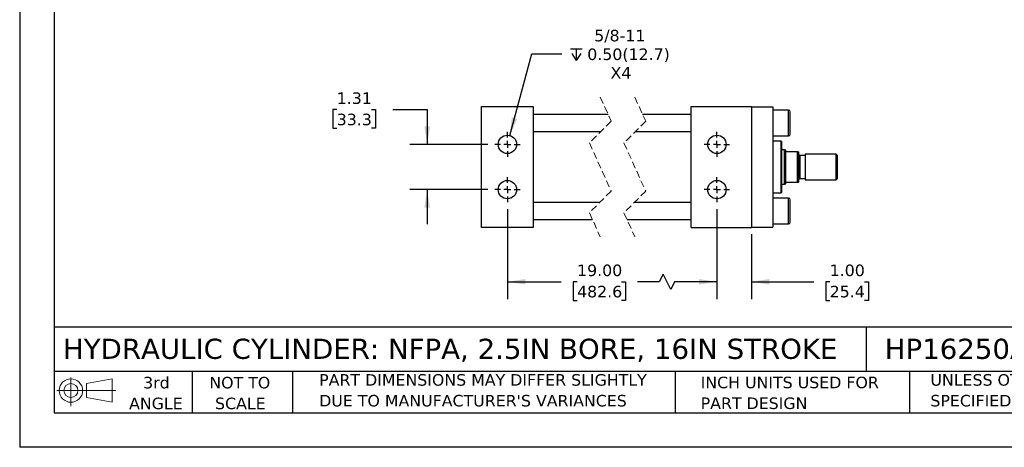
# Model space of a CAD drawing. Header units: inches. Extents: x 0 to 44, y 0 to 34.
# Tile 1 of 3: x 0 to 28.5, y 0 to 12.4. Entities that reach past the tile are written whole.
import ezdxf

# ---------------------------------------------------------------- set-up
doc = ezdxf.new("R2010")
doc.units = ezdxf.units.IN
doc.header["$LTSCALE"] = 4
doc.header["$MEASUREMENT"] = 0
for name, pattern in [('SLD-Center', [0.75, 0.6, -0.05, 0.05, -0.05]), ('SLD-Dashed', [0.075, 0.05, -0.025]), ('SLD-Solid', [0])]:
    doc.linetypes.add(name, pattern=pattern)
doc.layers.add('CENTER', color=40, linetype='SLD-Center')
doc.layers.add('SLD-DEFPOINTS', color=7, linetype='Continuous')
doc.layers.add('DIMENSIONS', color=140, linetype='SLD-Solid', lineweight=25)
doc.layers.add('TEXT', color=140, linetype='SLD-Solid', lineweight=25)
doc.styles.add('SLDTEXTSTYLE0', font='VERDANA.TTF')
doc.dimstyles.new('SLDDIMSTYLE0', dxfattribs={"dimtxt": 0.339844, "dimasz": 0.52, "dimexe": 0, "dimexo": 0.0625, "dimgap": 0.084961, "dimtad": 0, "dimtih": 1, "dimtoh": 1, "dimrnd": 1e-09, "dimzin": 4, "dimdsep": 46, "dimtxsty": 'SLDTEXTSTYLE0', "dimsah": 1, "dimcen": 0.09, "dimadec": 0, "dimazin": 1, "dimtfac": 1, "dimtofl": 0, "dimtmove": 0, "dimatfit": 3, "dimfxl": 0, "dimfrac": 2, "dimtolj": 1, "dimtzin": 12, "dimarcsym": 0})
doc.dimstyles.new('SLDDIMSTYLE2', dxfattribs={"dimtxt": 0.339844, "dimasz": 0.52, "dimexe": 0, "dimexo": 0.0625, "dimgap": 0.084961, "dimtad": 0, "dimtih": 1, "dimtoh": 1, "dimrnd": 1e-09, "dimzin": 12, "dimdsep": 46, "dimtxsty": 'SLDTEXTSTYLE0', "dimsah": 1, "dimcen": 0.09, "dimadec": 0, "dimazin": 3, "dimtfac": 1, "dimtmove": 0, "dimatfit": 0, "dimfxl": 0, "dimfrac": 2, "dimtolj": 1, "dimtzin": 12, "dimarcsym": 0})
doc.dimstyles.new('SLDDIMSTYLE3', dxfattribs={"dimtxt": 0.339844, "dimasz": 0.52, "dimexe": 0, "dimexo": 0.0625, "dimgap": 0.084961, "dimtad": 0, "dimtih": 1, "dimtoh": 1, "dimrnd": 1e-09, "dimzin": 4, "dimdsep": 46, "dimtxsty": 'SLDTEXTSTYLE0', "dimsah": 1, "dimcen": 0.09, "dimadec": 0, "dimazin": 1, "dimtfac": 1, "dimtmove": 0, "dimatfit": 0, "dimfxl": 0, "dimfrac": 2, "dimtolj": 1, "dimtzin": 12, "dimarcsym": 0})
doc.dimstyles.new('SLDDIMSTYLE6', dxfattribs={"dimtxt": 0.339844, "dimasz": 0.52, "dimexe": 0, "dimexo": 0.0625, "dimgap": 0.084961, "dimtad": 0, "dimtih": 1, "dimtoh": 1, "dimrnd": 1e-09, "dimzin": 12, "dimdsep": 46, "dimtxsty": 'SLDTEXTSTYLE0', "dimsah": 1, "dimcen": 0, "dimadec": 0, "dimazin": 3, "dimtfac": 1, "dimtofl": 0, "dimtmove": 0, "dimatfit": 3, "dimfxl": 0, "dimfrac": 2, "dimtolj": 1, "dimtzin": 12, "dimarcsym": 0})

# ---------------------------------------------------------------- blocks, each defined once
blk = doc.blocks.new('Block11')
at = {"color": 7, "linetype": 'SLD-Solid', "lineweight": 18}
for p, q in [((0.408, 0.836), (0.408, 0)), ((0.863, 0.656), (1.602, 0.792)), ((0.863, 0.251), (0.863, 0.656)), ((1.602, 0.792), (1.602, 0.115)), ((0, 0.454), (1.712, 0.454)), ((0.863, 0.251), (1.602, 0.115))]:
    blk.add_line(p, q, dxfattribs=at)
for radius in [0.339, 0.202]:
    blk.add_circle((0.408, 0.454), radius, dxfattribs=at)
blk = doc.blocks.new('Block12')
at = {"layer": 'SLD-DEFPOINTS'}
blk.add_blockref('Block11', (0, 0), dxfattribs=at)
blk = doc.blocks.new('SW_NOTE_0_2')
at = {"layer": 'TEXT', "color": 0, "char_height": 0.33333, "attachment_point": 1, "style": 'SLDTEXTSTYLE0'}
for s, insert in [('UNLESS OTHERWISE ', (0, 0.423)), ('SPECIFIED UNITS ARE:', (0, -0.179))]:
    blk.add_mtext(s, dxfattribs=dict(at, insert=insert))
blk = doc.blocks.new('SW_NOTE_0_3')
at = {"layer": 'TEXT', "color": 0, "char_height": 0.33333, "attachment_point": 1, "style": 'SLDTEXTSTYLE0'}
for s, insert in [('PART DIMENSIONS MAY DIFFER SLIGHTLY ', (0, 0.423)), ("DUE TO MANUFACTURER'S VARIANCES", (0, -0.179))]:
    blk.add_mtext(s, dxfattribs=dict(at, insert=insert))
blk = doc.blocks.new('SW_NOTE_0_4')
at = {"layer": 'TEXT', "color": 0, "char_height": 0.3333, "attachment_point": 2, "style": 'SLDTEXTSTYLE0'}
for s, insert in [('NOT TO', (0.828, 0.423)), ('SCALE', (0.843, -0.179))]:
    blk.add_mtext(s, dxfattribs=dict(at, insert=insert))
blk = doc.blocks.new('SW_NOTE_0_5')
at = {"layer": 'TEXT', "color": 0, "char_height": 0.3333, "attachment_point": 2, "style": 'SLDTEXTSTYLE0'}
for s, insert in [('3rd', (0.365, 0.423)), ('ANGLE', (0.349, -0.179))]:
    blk.add_mtext(s, dxfattribs=dict(at, insert=insert))
blk = doc.blocks.new('SW_NOTE_0_6')
at = {"layer": 'TEXT', "color": 0, "char_height": 0.33333, "attachment_point": 1, "style": 'SLDTEXTSTYLE0'}
for s, insert in [('INCH UNITS USED FOR ', (0, 0.423)), ('PART DESIGN', (0, -0.179))]:
    blk.add_mtext(s, dxfattribs=dict(at, insert=insert))
blk = doc.blocks.new('_D_18')
at = {"layer": 'DIMENSIONS'}
for p, q in [((9.189, 9.78), (9.075, 9.78)), ((9.075, 9.78), (9.075, 9.24)), ((10.199, 9.78), (10.313, 9.78)), ((10.313, 9.78), (10.313, 9.24)), ((10.811, 9.78), (11.811, 9.78)), ((11.811, 9.78), (11.811, 8.775)), ((9.075, 9.24), (9.189, 9.24)), ((10.313, 9.24), (10.199, 9.24)), ((13.571, 8.775), (11.311, 8.775)), ((13.571, 7.463), (11.311, 7.463)), ((11.811, 7.463), (11.811, 6.463))]:
    blk.add_line(p, q, dxfattribs=at)
for points in [[(11.811, 8.775), (11.891, 9.295), (11.731, 9.295)], [(11.811, 7.463), (11.731, 6.943), (11.891, 6.943)]]:
    blk.add_solid(points, dxfattribs=at)
at = {"layer": 'DIMENSIONS', "char_height": 0.3333, "attachment_point": 1, "style": 'SLDTEXTSTYLE0'}
for s, insert in [('1.31', (9.189, 10.279)), ('33.3', (9.189, 9.663))]:
    blk.add_mtext(s, dxfattribs=dict(at, insert=insert))
blk = doc.blocks.new('_D_19')
at = {"layer": 'DIMENSIONS'}
for p, q in [((14.136, 6.897), (14.136, 4.294)), ((20.207, 6.897), (20.207, 4.294)), ((18.649, 5.016), (18.537, 4.794)), ((18.871, 4.572), (18.649, 5.016)), ((14.136, 4.794), (15.694, 4.794)), ((16.155, 4.794), (16.04, 4.794)), ((16.04, 4.794), (16.04, 4.254)), ((17.447, 4.794), (17.561, 4.794)), ((17.561, 4.794), (17.561, 4.254)), ((18.537, 4.794), (17.908, 4.794)), ((18.982, 4.794), (18.871, 4.572)), ((20.207, 4.794), (18.982, 4.794)), ((16.04, 4.254), (16.155, 4.254)), ((17.561, 4.254), (17.447, 4.254))]:
    blk.add_line(p, q, dxfattribs=at)
for points in [[(14.136, 4.794), (14.656, 4.714), (14.656, 4.874)], [(20.207, 4.794), (19.687, 4.874), (19.687, 4.714)]]:
    blk.add_solid(points, dxfattribs=at)
at = {"layer": 'DIMENSIONS', "char_height": 0.3333, "attachment_point": 1, "style": 'SLDTEXTSTYLE0'}
for s, insert in [('19.00', (16.155, 5.293)), ('482.6', (16.155, 4.677))]:
    blk.add_mtext(s, dxfattribs=dict(at, insert=insert))
blk = doc.blocks.new('_D_20')
at = {"layer": 'DIMENSIONS'}
for p, q in [((20.207, 6.897), (20.207, 4.294)), ((21.207, 6.169), (21.207, 4.294)), ((20.207, 4.794), (19.207, 4.794)), ((21.207, 4.794), (23.015, 4.794)), ((23.476, 4.794), (23.361, 4.794)), ((23.361, 4.794), (23.361, 4.254)), ((24.485, 4.794), (24.6, 4.794)), ((24.6, 4.794), (24.6, 4.254)), ((23.361, 4.254), (23.476, 4.254)), ((24.6, 4.254), (24.485, 4.254))]:
    blk.add_line(p, q, dxfattribs=at)
for points in [[(20.207, 4.794), (19.687, 4.874), (19.687, 4.714)], [(21.207, 4.794), (21.727, 4.714), (21.727, 4.874)]]:
    blk.add_solid(points, dxfattribs=at)
at = {"layer": 'DIMENSIONS', "char_height": 0.3333, "attachment_point": 1, "style": 'SLDTEXTSTYLE0'}
for s, insert in [('1.00', (23.476, 5.293)), ('25.4', (23.476, 4.677))]:
    blk.add_mtext(s, dxfattribs=dict(at, insert=insert))
blk = doc.blocks.new('SW_SYMBOL_HOLE_DEPTH')
at = {"layer": 'DIMENSIONS', "color": 0}
for p, q in [((0, 138), (126, 138)), ((63, 138), (63, 12)), ((16, 87), (63, 12)), ((110, 87), (63, 12))]:
    blk.add_line(p, q, dxfattribs=at)
blk = doc.blocks.new('_D_21')
at = {"layer": 'DIMENSIONS'}
for p, q in [((14.205, 9.031), (14.839, 11.398)), ((14.839, 11.398), (15.714, 11.398))]:
    blk.add_line(p, q, dxfattribs=at)
blk.add_solid([(14.205, 9.031), (14.417, 9.513), (14.262, 9.554)], dxfattribs=at)
at = {"layer": 'DIMENSIONS', "xscale": 0.002688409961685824, "yscale": 0.002688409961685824, "zscale": 0.002688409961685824}
blk.add_blockref('SW_SYMBOL_HOLE_DEPTH', (15.964, 11.173), dxfattribs=at)
at = {"layer": 'DIMENSIONS', "char_height": 0.3333, "attachment_point": 1, "style": 'SLDTEXTSTYLE0'}
for s, insert in [('5/8-11', (16.652, 12.092)), ('0.50(12.7)', (16.45, 11.551)), ('X4', (17.125, 11.011))]:
    blk.add_mtext(s, dxfattribs=dict(at, insert=insert))
blk = doc.blocks.new('SW_CENTERMARKSYMBOL_6')
at = {"layer": 'CENTER', "color": 0}
for p, q in [((0, 0.2), (0, 0.366)), ((-0.2, 0), (-0.366, 0)), ((0, 0), (-0.1, 0)), ((0, 0), (0, 0.1)), ((0, 0), (0, -0.1)), ((0, 0), (0.1, 0)), ((0.2, 0), (0.366, 0)), ((0, -0.2), (0, -0.366))]:
    blk.add_line(p, q, dxfattribs=at)
blk = doc.blocks.new('SW_CENTERMARKSYMBOL_7')
at = {"layer": 'CENTER', "color": 0}
for p, q in [((0, 0.2), (0, 0.366)), ((-0.2, 0), (-0.366, 0)), ((0, 0), (-0.1, 0)), ((0, 0), (0, 0.1)), ((0, 0), (0, -0.1)), ((0, 0), (0.1, 0)), ((0.2, 0), (0.366, 0)), ((0, -0.2), (0, -0.366))]:
    blk.add_line(p, q, dxfattribs=at)
blk = doc.blocks.new('SW_CENTERMARKSYMBOL_8')
at = {"layer": 'CENTER', "color": 0}
for p, q in [((0, 0.2), (0, 0.366)), ((-0.2, 0), (-0.366, 0)), ((0, 0), (-0.1, 0)), ((0, 0), (0, 0.1)), ((0, 0), (0, -0.1)), ((0, 0), (0.1, 0)), ((0.2, 0), (0.366, 0)), ((0, -0.2), (0, -0.366))]:
    blk.add_line(p, q, dxfattribs=at)
blk = doc.blocks.new('SW_CENTERMARKSYMBOL_9')
at = {"layer": 'CENTER', "color": 0}
for p, q in [((0, 0.2), (0, 0.366)), ((-0.2, 0), (-0.366, 0)), ((0, 0), (-0.1, 0)), ((0, 0), (0, 0.1)), ((0, 0), (0, -0.1)), ((0, 0), (0.1, 0)), ((0.2, 0), (0.366, 0)), ((0, -0.2), (0, -0.366))]:
    blk.add_line(p, q, dxfattribs=at)

msp = doc.modelspace()

# ---------------------------------------------------------------- linework, layer by layer
at = {"color": 7, "linetype": 'SLD-Solid'}
for p in [(0, 34), (44, 0)]:
    msp.add_line(p, (0, 0), dxfattribs=at)
at = {"color": 7, "linetype": 'SLD-Dashed', "lineweight": 18}
for p, q in [((16.828, 10.144), (17.143, 9.446)), ((17.828, 10.144), (18.143, 9.446)), ((17.143, 9.446), (16.513, 8.816)), ((18.143, 9.446), (17.513, 8.816)), ((16.513, 8.816), (17.143, 7.421)), ((17.513, 8.816), (18.143, 7.421)), ((17.143, 7.421), (16.513, 6.791)), ((18.143, 7.421), (17.513, 6.791)), ((16.513, 6.791), (16.828, 6.094)), ((17.513, 6.791), (17.828, 6.094))]:
    msp.add_line(p, q, dxfattribs=at)
for p, q in [((13.386, 6.369), (13.386, 9.869)), ((13.386, 9.869), (14.886, 9.869)), ((14.886, 9.869), (14.886, 6.369)), ((19.457, 9.869), (21.207, 9.869)), ((19.457, 6.369), (19.457, 9.869)), ((21.207, 9.869), (21.207, 6.369)), ((21.207, 9.859), (21.832, 9.859)), ((21.832, 9.859), (21.832, 6.379)), ((22.282, 9.769), (21.832, 9.769)), ((22.282, 9.019), (22.282, 9.769)), ((22.332, 9.394), (22.332, 9.719)), ((17.054, 9.644), (14.886, 9.644)), ((19.457, 9.644), (18.054, 9.644)), ((14.886, 9.144), (16.841, 9.144)), ((17.841, 9.144), (19.457, 9.144)), ((22.332, 9.069), (22.332, 9.394)), ((21.832, 9.019), (22.282, 9.019)), ((22.069, 8.868), (21.832, 8.868)), ((22.089, 8.848), (22.069, 8.868)), ((22.069, 8.119), (22.069, 8.868)), ((22.089, 7.389), (22.089, 8.848)), ((22.163, 8.619), (22.089, 8.619)), ((22.207, 8.603), (22.163, 8.619)), ((22.163, 7.619), (22.163, 8.619)), ((22.207, 8.588), (22.207, 8.603)), ((22.207, 7.65), (22.207, 8.588)), ((22.543, 8.556), (22.239, 8.556)), ((22.543, 7.681), (22.543, 8.556)), ((22.543, 8.556), (22.582, 8.556)), ((22.582, 7.681), (22.582, 8.556)), ((22.77, 8.451), (22.614, 8.451)), ((22.614, 8.451), (22.614, 7.787)), ((23.668, 8.494), (22.77, 8.494)), ((22.77, 8.494), (22.77, 7.744)), ((23.707, 8.454), (23.668, 8.494)), ((23.668, 7.744), (23.668, 8.494)), ((23.707, 7.783), (23.707, 8.454)), ((22.069, 7.369), (22.069, 8.119)), ((22.614, 7.787), (22.77, 7.787)), ((22.77, 7.744), (23.668, 7.744)), ((23.668, 7.744), (23.707, 7.783)), ((22.089, 7.619), (22.163, 7.619)), ((22.163, 7.619), (22.207, 7.635)), ((22.207, 7.635), (22.207, 7.65)), ((22.239, 7.681), (22.543, 7.681)), ((22.543, 7.681), (22.582, 7.681)), ((21.832, 7.369), (22.069, 7.369)), ((22.282, 7.219), (21.832, 7.219)), ((22.069, 7.369), (22.089, 7.389)), ((22.282, 6.469), (22.282, 7.219)), ((22.332, 6.519), (22.332, 7.169)), ((16.816, 7.094), (14.886, 7.094)), ((19.457, 7.094), (17.816, 7.094)), ((14.886, 6.594), (16.602, 6.594)), ((17.602, 6.594), (19.457, 6.594)), ((14.886, 6.369), (13.386, 6.369)), ((19.457, 6.369), (21.207, 6.369)), ((21.207, 6.379), (21.832, 6.379)), ((21.832, 6.469), (22.282, 6.469))]:
    msp.add_line(p, q)
for centre in [(14.136, 8.775), (20.207, 8.775), (14.136, 7.463), (20.207, 7.463)]:
    msp.add_circle(centre, 0.266)
for centre, radius, start, end in [((22.282, 9.719), 0.05, 0.0014, 89.9985), ((22.282, 9.069), 0.05, 270.0015, 359.9986), ((22.614, 8.482), 0.0312, 179.9968, 270.0014), ((22.614, 7.756), 0.0312, 89.9986, 180.0032), ((22.282, 7.169), 0.05, 0.0014, 89.9985), ((22.282, 6.519), 0.05, 270.0015, 359.9986)]:
    msp.add_arc(centre, radius, start, end)
for points, knots in [([(22.239, 8.556), (22.237, 8.556), (22.234, 8.556), (22.228, 8.558), (22.221, 8.561), (22.212, 8.569), (22.208, 8.579), (22.207, 8.587), (22.207, 8.588)], [0, 0, 0, 0, 0.09856, 0.20771, 0.349028, 0.555813, 0.944335, 1, 1, 1, 1]), ([(22.207, 7.65), (22.209, 7.657), (22.21, 7.666), (22.219, 7.675), (22.225, 7.679), (22.232, 7.681), (22.236, 7.681), (22.238, 7.681), (22.239, 7.681)], [0, 0, 0, 0, 0.424678, 0.549727, 0.758998, 0.859441, 0.975092, 1, 1, 1, 1])]:
    msp.add_open_spline(points, degree=3, knots=knots)
at = {"layer": 'TEXT'}
for p, q in [((1, 33), (1, 1)), ((43, 3.484), (1, 3.484)), ((24.529, 3.484), (24.529, 2.2)), ((43, 2.2), (1, 2.2)), ((5, 2.2), (5, 1)), ((7.907, 2.2), (7.907, 1)), ((18.999, 2.2), (18.999, 1)), ((25.792, 2.2), (25.792, 1)), ((1, 1), (43, 1))]:
    msp.add_line(p, q, dxfattribs=at)

# ---------------------------------------------------------------- block references
at = {"layer": 'CENTER'}
for name, p in [('SW_CENTERMARKSYMBOL_7', (14.136, 8.775)), ('SW_CENTERMARKSYMBOL_8', (20.207, 8.775)), ('SW_CENTERMARKSYMBOL_6', (14.136, 7.463)), ('SW_CENTERMARKSYMBOL_9', (20.207, 7.463))]:
    msp.add_blockref(name, p, dxfattribs=at)
at = {"layer": 'SLD-DEFPOINTS'}
msp.add_blockref('Block12', (1.077, 1.19), dxfattribs=at)
at = {"layer": 'TEXT'}
for name, p in [('SW_NOTE_0_5', (3.598, 1.617)), ('SW_NOTE_0_4', (5.552, 1.617)), ('SW_NOTE_0_3', (8.68, 1.696)), ('SW_NOTE_0_6', (19.737, 1.622)), ('SW_NOTE_0_2', (26.395, 1.696))]:
    msp.add_blockref(name, p, dxfattribs=at)

# ---------------------------------------------------------------- texts
at = {"layer": 'TEXT', "char_height": 0.58333, "attachment_point": 1, "style": 'SLDTEXTSTYLE0'}
for s, insert in [('HYDRAULIC CYLINDER: NFPA, 2.5IN BORE, 16IN STROKE', (1.254, 3.145)), ('HP16250A16S', (25.072, 3.145))]:
    msp.add_mtext(s, dxfattribs=dict(at, insert=insert))

# ---------------------------------------------------------------- dimensions: what is measured, and where the dimension line sits
at = {"layer": 'DIMENSIONS'}
dim = msp.add_diameter_dim_2p(p1=(14.067, 8.518), p2=(14.205, 9.031), text='5/8-11\\P{\\fGDT;x}0.50(12.7)\\PX4', dimstyle='SLDDIMSTYLE6', override={"dimpost": '<>'}, dxfattribs=at)
dim.commit()
dim.dimension.update_dxf_attribs({"geometry": '_D_21', "text_midpoint": (17.419, 11.398), "dimtype": 163})
dim = msp.add_linear_dim(base=(11.811, 7.463), p1=(13.771, 8.775), p2=(13.771, 7.463), angle=90, dimstyle='SLDDIMSTYLE2', dxfattribs=at)
dim.commit()
dim.dimension.update_dxf_attribs({"geometry": '_D_18', "text_midpoint": (11.811, 9.78), "dimtype": 160})
dim = msp.add_linear_dim(base=(20.207, 4.794), p1=(14.136, 7.097), p2=(20.207, 7.097), text='19.00', dimstyle='SLDDIMSTYLE0', dxfattribs=at)
dim.commit()
dim.dimension.update_dxf_attribs({"geometry": '_D_19', "text_midpoint": (16.801, 4.794), "dimtype": 160})
dim = msp.add_linear_dim(base=(21.207, 4.794), p1=(20.207, 7.097), p2=(21.207, 6.369), dimstyle='SLDDIMSTYLE3', dxfattribs=at)
dim.commit()
dim.dimension.update_dxf_attribs({"geometry": '_D_20', "text_midpoint": (23.98, 4.794), "dimtype": 160})

doc.saveas('drawing.dxf')
